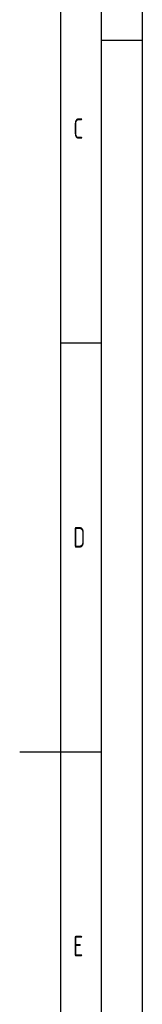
# Model space of a CAD drawing. Header units: millimetres. Extents: x 0 to 5940, y 0 to 4200.
# Tile 61 of 62: x 5790 to 5940, y 1791 to 2996. Entities that reach past the tile are written whole.
import ezdxf

# ---------------------------------------------------------------- set-up
doc = ezdxf.new("R2010")
doc.units = ezdxf.units.MM
doc.header["$LTSCALE"] = 50
doc.layers.get('0').update_dxf_attribs({"linetype": 'CONTINUOUS'})
doc.layers.add('KSB-BLATTRAND', color=2, linetype='CONTINUOUS')
doc.styles.get("Standard").update_dxf_attribs({"font": 'ISOCP.SHX'})

# ---------------------------------------------------------------- blocks, each defined once
blk = doc.blocks.new('Rahmen_A2')
at = {"color": 1, "ltscale": 150}
for p, q in [((594, 420), (594, 0)), ((584, 410), (584, 5))]:
    blk.add_line(p, q, dxfattribs=at)
at = {"layer": 'KSB-BLATTRAND'}
for p, q in [((589, 5), (589, 415)), ((594, 297), (589, 297)), ((589, 260), (584, 260)), ((579, 210), (589, 210))]:
    blk.add_line(p, q, dxfattribs=at)
at = {"layer": 'KSB-BLATTRAND', "width": 0.75}
for s, p in [('C', (585.5625, 285)), ('D', (585.5625, 235)), ('E', (585.5625, 185))]:
    blk.add_text(s, height=2.5, dxfattribs=at).set_placement(p)

msp = doc.modelspace()

# ---------------------------------------------------------------- block references
at = {"layer": 'KSB-BLATTRAND', "xscale": 10, "yscale": 10, "zscale": 10}
msp.add_blockref('Rahmen_A2', (0, 0), dxfattribs=at)

doc.saveas('drawing.dxf')
